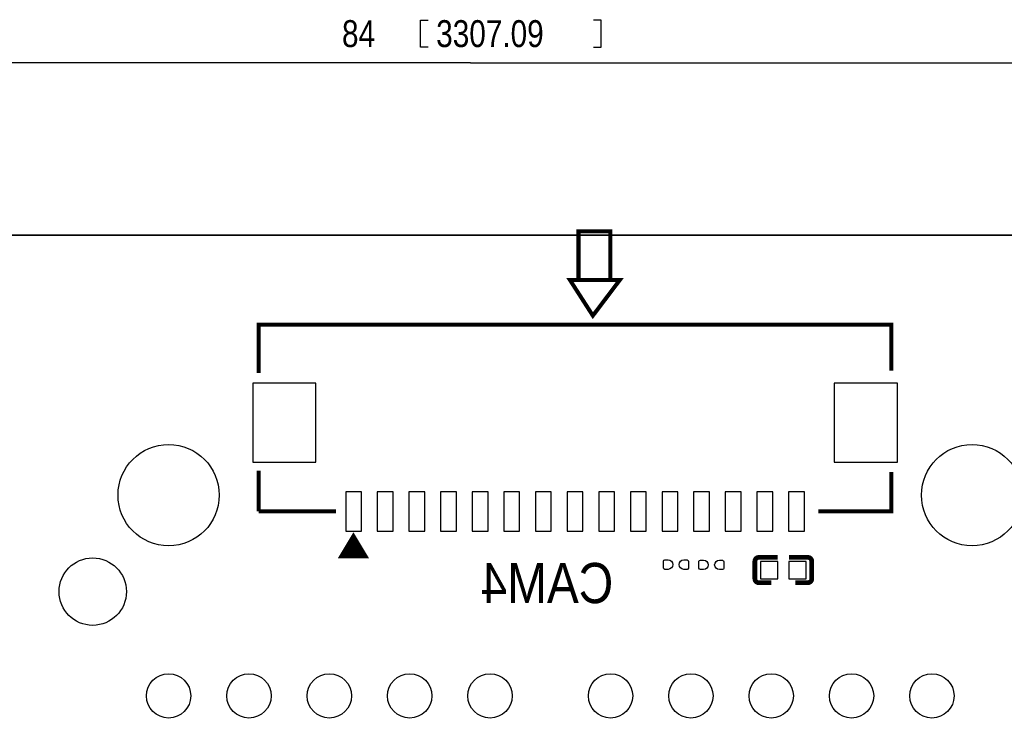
# Model space of a CAD drawing. Extents: x -5.9 to 90.1, y -7.5 to 73.4.
# Tile 4 of 5: x 25.2 to 56.3, y 49.7 to 72.2. Entities that reach past the tile are written whole.
import ezdxf

# ---------------------------------------------------------------- set-up
doc = ezdxf.new("R2010")
doc.units = 0
for name, color, linetype in [('BG_DIMENSION', 85, 'CONTINUOUS'), ('BG_OUTLINE', 5, 'CONTINUOUS'), ('BG_SILKSCREEN_BOTTOM', 1, 'CONTINUOUS'), ('PG_SILKSCREEN_BOTTOM', 43, 'CONTINUOUS'), ('PIN_BOTTOM', 1, 'CONTINUOUS')]:
    doc.layers.add(name, color=color, linetype=linetype)

msp = doc.modelspace()

# ---------------------------------------------------------------- linework, layer by layer
at = {"layer": 'BG_DIMENSION'}
for points in [[(38.130988, 71.363154), (37.881001, 71.363154), (37.881001, 72.213165), (38.130988, 72.213165)], [(43.348986, 71.363154), (43.598973, 71.363154), (43.598973, 72.213165), (43.348986, 72.213165)], [(39.463472, 70.863155), (1.803705, 70.863155)], [(39.463472, 70.863155), (85.803689, 70.863155)]]:
    msp.add_lwpolyline(points, dxfattribs=at)
at = {"layer": 'BG_OUTLINE'}
msp.add_lwpolyline([(85.803994, 65.420011), (1.802994, 65.420011, 0.414175), (-1.194003, 62.422989), (-1.194003, 55.109999), (-0.813003, 54.728999), (-0.26985, 54.728999, -0.414214), (0.23815, 54.220999), (0.23815, 48.405009, -0.414214), (-0.26985, 47.897009), (-0.813003, 47.897009), (-1.194003, 47.516009), (-1.194003, 2.421001, 0.414213), (1.802994, -0.575996), (41.801009, -0.575996), (45.814005, -0.575996), (85.803994, -0.575996, 0.414214)], format="xyb", dxfattribs=at)
msp.add_lwpolyline([(1.802994, 65.420011), (85.803994, 65.420011)], dxfattribs=at)
at = {"layer": 'PG_SILKSCREEN_BOTTOM'}
for points, const_width in [([(43.886323, 64.010946), (43.886323, 65.538934), (42.879315, 65.538934), (42.879315, 64.010946)], 0.127), ([(44.182919, 63.996824), (43.333314, 62.872823), (42.611624, 63.996824), (44.182919, 63.996824)], 0.127), ([(52.769313, 61.137825), (52.769313, 62.583822), (32.769327, 62.583822), (32.769327, 61.059822)], 0.127), ([(32.769327, 57.97484), (32.769327, 56.683834)], 0.127), ([(50.46632, 56.683834), (52.769313, 56.683834), (52.769313, 57.927824)], 0.127), ([(32.769327, 56.683834), (35.209328, 56.683834)], 0.127), ([(35.383419, 55.269536), (36.145419, 55.269536), (35.764419, 55.904536), (35.383419, 55.269536), (35.510419, 55.269536), (35.510419, 55.371136), (36.018419, 55.371136), (35.967619, 55.472736), (35.586619, 55.472736), (35.637419, 55.548936), (35.916819, 55.548936), (35.764419, 55.777536), (35.662819, 55.625136), (35.789819, 55.625136)], 0.127), ([(48.454513, 55.10497), (48.454513, 54.558667)], 0.150012), ([(48.581513, 55.23197), (49.179099, 55.23197)], 0.150012), ([(50.127306, 55.23197), (49.529619, 55.23197)], 0.150012), ([(50.254306, 54.558667), (50.254306, 55.10497)], 0.150012), ([(48.581513, 54.431667), (48.979099, 54.431667)], 0.150012), ([(50.127306, 54.431667), (49.729619, 54.431667)], 0.150012)]:
    msp.add_lwpolyline(points, dxfattribs=dict(at, const_width=const_width))
at = {"layer": 'PG_SILKSCREEN_BOTTOM', "const_width": 0.150012}
for points in [[(48.581513, 55.23197, 0.414331), (48.454513, 55.10497)], [(50.254306, 55.10497, 0.414331), (50.127306, 55.23197)], [(48.454513, 54.558667, 0.414253), (48.581513, 54.431667)], [(50.127306, 54.431667, 0.414253), (50.254306, 54.558667)]]:
    msp.add_lwpolyline(points, format="xyb", dxfattribs=at)
at = {"layer": 'PIN_BOTTOM'}
for points in [[(32.579335, 60.742843), (32.579335, 58.242848), (34.579331, 58.242848), (34.579331, 60.742843)], [(50.959334, 60.742843), (50.959334, 58.242848), (52.95933, 58.242848), (52.95933, 60.742843)], [(35.519322, 57.308839), (35.519322, 56.058829), (36.019321, 56.058829), (36.019321, 57.308839)], [(36.51932, 57.308839), (36.51932, 56.058829), (37.019319, 56.058829), (37.019319, 57.308839)], [(37.519318, 57.308839), (37.519318, 56.058829), (38.019317, 56.058829), (38.019317, 57.308839)], [(38.519316, 57.308839), (38.519316, 56.058829), (39.019315, 56.058829), (39.019315, 57.308839)], [(39.519314, 57.308839), (39.519314, 56.058829), (40.019313, 56.058829), (40.019313, 57.308839)], [(40.519312, 57.308839), (40.519312, 56.058829), (41.019311, 56.058829), (41.019311, 57.308839)], [(41.51931, 57.308839), (41.51931, 56.058829), (42.019309, 56.058829), (42.019309, 57.308839)], [(42.519333, 57.308839), (42.519333, 56.058829), (43.019332, 56.058829), (43.019332, 57.308839)], [(43.519331, 57.308839), (43.519331, 56.058829), (44.01933, 56.058829), (44.01933, 57.308839)], [(44.519329, 57.308839), (44.519329, 56.058829), (45.019328, 56.058829), (45.019328, 57.308839)], [(45.519327, 57.308839), (45.519327, 56.058829), (46.019326, 56.058829), (46.019326, 57.308839)], [(46.519325, 57.308839), (46.519325, 56.058829), (47.019324, 56.058829), (47.019324, 57.308839)], [(47.519323, 57.308839), (47.519323, 56.058829), (48.019322, 56.058829), (48.019322, 57.308839)], [(48.519321, 57.308839), (48.519321, 56.058829), (49.01932, 56.058829), (49.01932, 57.308839)], [(49.519319, 57.308839), (49.519319, 56.058829), (50.019318, 56.058829), (50.019318, 57.308839)], [(49.179328, 54.556965), (49.179328, 55.106976), (48.629316, 55.106976), (48.629316, 54.556965)], [(50.079504, 54.556965), (50.079504, 55.106976), (49.529492, 55.106976), (49.529492, 54.556965)]]:
    msp.add_lwpolyline(points, close=True, dxfattribs=at)
for points in [[(45.709002, 54.85323), (45.607402, 54.85323, -0.375947), (45.565009, 54.901643), (45.565009, 55.117543, -0.364938), (45.607402, 55.153255), (45.709002, 55.153255, -0.999502)], [(46.209179, 55.153255), (46.310779, 55.153255, -0.375947), (46.353171, 55.104843), (46.353171, 54.888943, -0.364938), (46.310779, 54.85323), (46.209179, 54.85323, -0.999502)], [(46.832672, 54.844391), (46.731072, 54.844391, -0.375947), (46.68868, 54.892804), (46.68868, 55.108704, -0.364938), (46.731072, 55.144416), (46.832672, 55.144416, -0.999502)], [(47.332849, 55.144416), (47.434449, 55.144416, -0.375947), (47.476842, 55.096004), (47.476842, 54.880104, -0.364938), (47.434449, 54.844391), (47.332849, 54.844391, -0.999502)]]:
    msp.add_lwpolyline(points, format="xyb", close=True, dxfattribs=at)
for centre, radius in [((29.922495, 57.198997), 1.599997), ((55.322495, 57.198997), 1.599997), ((27.5225, 54.149015), 1.064997), ((29.922495, 50.85301), 0.699999), ((32.462495, 50.85301), 0.699999), ((35.002495, 50.85301), 0.699999), ((37.542495, 50.85301), 0.699999), ((40.082495, 50.85301), 0.699999), ((43.892495, 50.85301), 0.699999), ((46.432495, 50.85301), 0.699999), ((48.972495, 50.85301), 0.699999), ((51.512495, 50.85301), 0.699999), ((54.052495, 50.85301), 0.699999)]:
    msp.add_circle(centre, radius, dxfattribs=at)

# ---------------------------------------------------------------- texts
at = {"layer": 'BG_DIMENSION', "width": 0.827043}
for s, p in [('84', (35.402977, 71.363154)), ('3307.09', (38.381, 71.363154))]:
    msp.add_text(s, height=0.850011, dxfattribs=at).set_placement(p)
at = {"layer": 'BG_SILKSCREEN_BOTTOM', "text_generation_flag": 2, "width": 0.88976}
msp.add_text('CAM4', height=1.27, dxfattribs=at).set_placement((43.980887, 53.785846))

doc.saveas('drawing.dxf')
